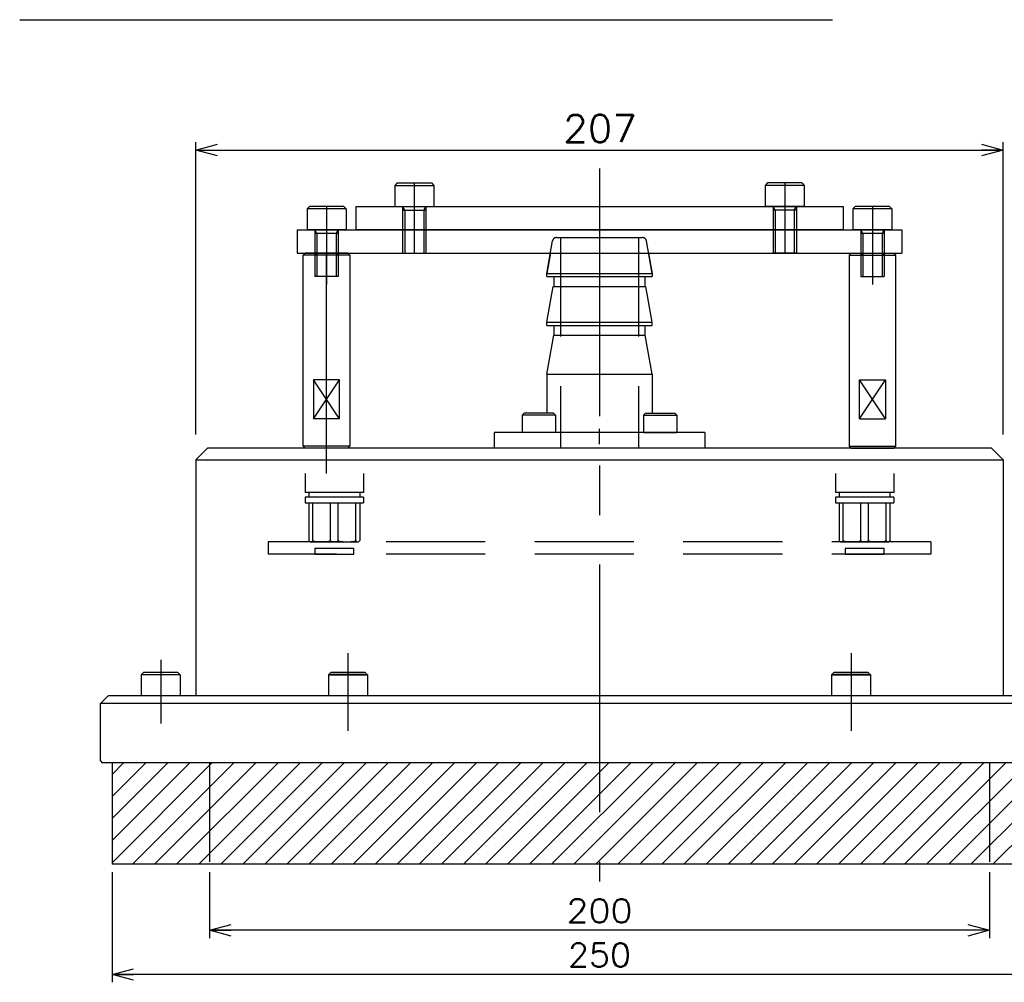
# Model space of a CAD drawing. Extents: x 0 to 564, y 0 to 400.
# Tile 8 of 10: x 295 to 422, y 151 to 274. Entities that reach past the tile are written whole.
import ezdxf

# ---------------------------------------------------------------- set-up
doc = ezdxf.new("R2010")
doc.units = 0
doc.linetypes.add('CENTER', pattern=[50.8, 31.75, -6.35, 6.35, -6.35])
doc.linetypes.add('DASHED', pattern=[19.05, 12.7, -6.35])
doc.layers.get('0').update_dxf_attribs({"linetype": 'CONTINUOUS'})
doc.layers.get('DEFPOINTS').update_dxf_attribs({"linetype": 'CONTINUOUS'})
doc.layers.add('支柱A', color=10, linetype='CONTINUOUS')
doc.styles.add('MX_DIMTXSTY_3', font='txt.sh', dxfattribs={"width": 1.1, "bigfont": 'extfont'})
doc.styles.add('MX_DIMTXSTY_5', font='txt.sh', dxfattribs={"width": 1.05, "bigfont": 'extfont'})
doc.styles.add('MX_NOTE_STANDARD', font='txt.sh', dxfattribs={"bigfont": 'extfont'})
doc.dimstyles.new('MXDIMSTYLE', dxfattribs={"dimtxt": 3, "dimasz": 2.5, "dimexe": 1, "dimexo": 1, "dimgap": 1, "dimtad": 1, "dimdsep": 46, "dimtxsty": 'MX_NOTE_STANDARD', "dimblk1": 'OPEN30', "dimblk2": 'OPEN30', "dimsah": 1, "dimcen": 2.5, "dimadec": 0, "dimazin": 0, "dimtfac": 1, "dimtmove": 0, "dimatfit": 3, "dimldrblk": 'OPEN30', "dimfxl": 1, "dimtzin": 0, "dimarcsym": 0})

# ---------------------------------------------------------------- blocks, each defined once
blk = doc.blocks.new('_OPEN30')
at = {"color": 0, "linetype": 'ByBlock', "lineweight": -2}
for p, q in [((-1, 0.267949), (0, 0)), ((0, 0), (-1, -0.267949)), ((0, 0), (-1, 0))]:
    blk.add_line(p, q, dxfattribs=at)
blk = doc.blocks.new('*D41')
at = {"color": 22, "linetype": 'CONTINUOUS'}
for p, q in [((318.028854, 220.754681), (318.028854, 258.230034)), ((421.528854, 220.754681), (421.528854, 258.230034)), ((318.028854, 257.230034), (421.528854, 257.230034))]:
    blk.add_line(p, q, dxfattribs=at)
at = {"layer": 'DEFPOINTS', "color": 0, "linetype": 'CONTINUOUS'}
for p in [(421.528854, 257.230034), (318.028854, 218.254681), (421.528854, 218.254681)]:
    blk.add_point(p, dxfattribs=at)
at = {"color": 22, "linetype": 'CONTINUOUS', "xscale": 2.77, "yscale": 2.77, "zscale": 2.77, "rotation": 180}
blk.add_blockref('_OPEN30', (318.028854, 257.230034), dxfattribs=at)
at = {"color": 22, "linetype": 'CONTINUOUS', "xscale": 2.77, "yscale": 2.77, "zscale": 2.77}
blk.add_blockref('_OPEN30', (421.528854, 257.230034), dxfattribs=at)
at = {"color": 22, "linetype": 'CONTINUOUS', "insert": (369.851375, 259.980034), "char_height": 3.5, "attachment_point": 5, "line_spacing_factor": 0.72, "style": 'MX_DIMTXSTY_5'}
blk.add_mtext('\\A1;207', dxfattribs=at)
blk = doc.blocks.new('*D53')
at = {"color": 22, "linetype": 'CONTINUOUS'}
for p, q in [((319.778854, 164.654684), (319.778854, 156.194737)), ((419.778854, 164.654684), (419.778854, 156.194737)), ((419.778854, 157.194737), (319.778854, 157.194737))]:
    blk.add_line(p, q, dxfattribs=at)
at = {"layer": 'DEFPOINTS', "color": 0, "linetype": 'CONTINUOUS'}
for p in [(319.778854, 165.654684), (419.778854, 165.654684), (319.778854, 157.194737)]:
    blk.add_point(p, dxfattribs=at)
at = {"color": 22, "linetype": 'CONTINUOUS', "xscale": 2.77, "yscale": 2.77, "zscale": 2.77, "rotation": 180}
blk.add_blockref('_OPEN30', (319.778854, 157.194737), dxfattribs=at)
at = {"color": 22, "linetype": 'CONTINUOUS', "xscale": 2.77, "yscale": 2.77, "zscale": 2.77}
blk.add_blockref('_OPEN30', (419.778854, 157.194737), dxfattribs=at)
at = {"color": 22, "linetype": 'CONTINUOUS', "insert": (369.778854, 159.694737), "char_height": 3, "attachment_point": 5, "style": 'MX_DIMTXSTY_3'}
blk.add_mtext('\\A1;200', dxfattribs=at)
blk = doc.blocks.new('*D54')
at = {"color": 22, "linetype": 'CONTINUOUS'}
for p, q in [((307.278854, 164.654684), (307.278854, 150.526548)), ((432.278854, 164.654684), (432.278854, 150.526548)), ((432.278854, 151.526548), (307.278854, 151.526548))]:
    blk.add_line(p, q, dxfattribs=at)
at = {"layer": 'DEFPOINTS', "color": 0, "linetype": 'CONTINUOUS'}
for p in [(307.278854, 165.654684), (432.278854, 165.654684), (307.278854, 151.526548)]:
    blk.add_point(p, dxfattribs=at)
at = {"color": 22, "linetype": 'CONTINUOUS', "xscale": 2.77, "yscale": 2.77, "zscale": 2.77, "rotation": 180}
blk.add_blockref('_OPEN30', (307.278854, 151.526548), dxfattribs=at)
at = {"color": 22, "linetype": 'CONTINUOUS', "xscale": 2.77, "yscale": 2.77, "zscale": 2.77}
blk.add_blockref('_OPEN30', (432.278854, 151.526548), dxfattribs=at)
at = {"color": 22, "linetype": 'CONTINUOUS', "insert": (369.778854, 154.026548), "char_height": 3, "attachment_point": 5, "style": 'MX_DIMTXSTY_5'}
blk.add_mtext('\\A1;250', dxfattribs=at)

msp = doc.modelspace()

# ---------------------------------------------------------------- hatches: boundary and pattern name
at = {"layer": '支柱A', "linetype": 'CONTINUOUS'}
h = msp.add_hatch(dxfattribs=at)
h.set_pattern_fill('ANSI31', scale=0.62992, style=0)
h.paths.add_polyline_path([(307.2789, 178.6547), (307.2789, 165.6547), (432.2789, 165.6547), (432.2789, 178.6547)])

# ---------------------------------------------------------------- linework, layer by layer
at = {"layer": '支柱A', "color": 22, "linetype": 'CONTINUOUS'}
msp.add_line((295.4359, 273.9415), (399.6582, 273.9415), dxfattribs=at)
at = {"layer": '支柱A', "color": 22, "linetype": 'CENTER'}
msp.add_line((369.7789, 254.881), (369.7789, 163.4529), dxfattribs=at)
at = {"layer": '支柱A', "color": 254, "linetype": 'CONTINUOUS'}
for p, q in [((343.8289, 253.0047), (343.5289, 252.7047)), ((343.5289, 252.7047), (343.5289, 250.0047)), ((343.5289, 252.7047), (348.5289, 252.7047)), ((343.8289, 253.0047), (348.2289, 253.0047)), ((348.2289, 253.0047), (348.5289, 252.7047)), ((348.5289, 252.7047), (348.5289, 250.0047)), ((391.3289, 253.0047), (391.0289, 252.7047)), ((391.0289, 252.7047), (391.0289, 250.0047)), ((396.0289, 252.7047), (391.0289, 252.7047)), ((395.7289, 253.0047), (391.3289, 253.0047)), ((395.7289, 253.0047), (396.0289, 252.7047)), ((396.0289, 252.7047), (396.0289, 250.0047)), ((332.5789, 250.0047), (332.2789, 249.7047)), ((336.9789, 250.0047), (332.5789, 250.0047)), ((336.9789, 250.0047), (337.2789, 249.7047)), ((338.5289, 250.0047), (401.0289, 250.0047)), ((338.5289, 250.0047), (338.5289, 247.0047)), ((343.5289, 250.0047), (348.5289, 250.0047)), ((396.0289, 250.0047), (391.0289, 250.0047)), ((401.0289, 250.0047), (401.0289, 247.0047)), ((402.5789, 250.0047), (402.2789, 249.7047)), ((406.9789, 250.0047), (402.5789, 250.0047)), ((406.9789, 250.0047), (407.2789, 249.7047)), ((337.2789, 249.7047), (332.2789, 249.7047)), ((332.2789, 249.7047), (332.2789, 247.0047)), ((337.2789, 249.7047), (337.2789, 247.0047)), ((407.2789, 249.7047), (402.2789, 249.7047)), ((402.2789, 249.7047), (402.2789, 247.0047)), ((407.2789, 249.7047), (407.2789, 247.0047)), ((331.0289, 247.0047), (408.5289, 247.0047)), ((331.0289, 247.0047), (331.0289, 244.0047)), ((337.2789, 247.0047), (332.2789, 247.0047)), ((401.0289, 247.0047), (338.5289, 247.0047)), ((407.2789, 247.0047), (402.2789, 247.0047)), ((408.5289, 247.0047), (408.5289, 244.0047)), ((331.0289, 244.0047), (408.5289, 244.0047)), ((363.4873, 244.0047), (363.0289, 241.4046)), ((376.0704, 244.0047), (376.5289, 241.4046)), ((363.0289, 241.4046), (376.5289, 241.4046)), ((363.0289, 241.0046), (363.0289, 241.4046)), ((376.5289, 241.4046), (376.5289, 241.0046)), ((363.0289, 241.0046), (376.5289, 241.0046)), ((363.9105, 241.0046), (363.9105, 239.7546)), ((375.6472, 239.7546), (375.6472, 241.0046)), ((363.0289, 235.1546), (363.84, 239.7546)), ((363.84, 239.7546), (375.6913, 239.7546)), ((376.5289, 235.1546), (375.7178, 239.7546)), ((363.0289, 235.1546), (376.5289, 235.1546)), ((363.0289, 234.7546), (363.0289, 235.1546)), ((376.5289, 234.7546), (376.5289, 235.1546)), ((363.0289, 234.7546), (376.5289, 234.7546)), ((363.9105, 234.7546), (363.9105, 233.5046)), ((375.6472, 233.5046), (375.6472, 234.7546)), ((363.0289, 228.5046), (363.9105, 233.5046)), ((363.9105, 233.5046), (375.6472, 233.5046)), ((376.5289, 228.5046), (375.6472, 233.5046)), ((363.0289, 228.5046), (363.0289, 223.5047)), ((363.0289, 228.5046), (376.5289, 228.5046)), ((376.5289, 228.5046), (376.5289, 223.5047)), ((359.8757, 223.2547), (360.1257, 223.5047)), ((363.8757, 223.5047), (360.1257, 223.5047)), ((363.8757, 223.5047), (364.1257, 223.2547)), ((375.682, 223.5047), (375.432, 223.2547)), ((375.682, 223.5047), (379.432, 223.5047)), ((379.682, 223.2547), (379.432, 223.5047)), ((359.8757, 223.2547), (359.8757, 221.0047)), ((364.1257, 223.2547), (359.8757, 223.2547)), ((364.1257, 223.2547), (364.1257, 221.0047)), ((375.432, 223.2547), (379.682, 223.2547)), ((375.432, 223.2547), (375.432, 221.0047)), ((379.682, 223.2547), (379.682, 221.0047)), ((383.2789, 221.0047), (356.2789, 221.0047)), ((356.2789, 221.0047), (356.2789, 219.0047)), ((364.1257, 221.0047), (359.8757, 221.0047)), ((369.7789, 219.5047), (369.7789, 221.5047)), ((375.432, 221.0047), (379.682, 221.0047)), ((383.2789, 221.0047), (383.2789, 219.0047)), ((319.5289, 219.0047), (318.0289, 217.5047)), ((420.0289, 219.0047), (319.5289, 219.0047)), ((421.5289, 217.5047), (420.0289, 219.0047)), ((318.0289, 217.5047), (318.0289, 187.2547)), ((318.0289, 217.5047), (421.5289, 217.5047)), ((421.5289, 217.5047), (421.5289, 187.2547)), ((311.3289, 190.2547), (311.0289, 189.9547)), ((316.0289, 189.9547), (311.0289, 189.9547)), ((311.0289, 189.9547), (311.0289, 187.2547)), ((315.7289, 190.2547), (311.3289, 190.2547)), ((315.7289, 190.2547), (316.0289, 189.9547)), ((316.0289, 189.9547), (316.0289, 187.2547)), ((335.3152, 190.2547), (335.0152, 189.9547)), ((335.3152, 190.2547), (335.0152, 189.9547)), ((335.0152, 189.9547), (335.0152, 187.2547)), ((335.0152, 189.9547), (335.0152, 187.2547)), ((340.0152, 189.9547), (335.0152, 189.9547)), ((335.0152, 189.9547), (340.0152, 189.9547)), ((339.7152, 190.2547), (335.3152, 190.2547)), ((335.3152, 190.2547), (339.7152, 190.2547)), ((339.7152, 190.2547), (340.0152, 189.9547)), ((339.7152, 190.2547), (340.0152, 189.9547)), ((340.0152, 189.9547), (340.0152, 187.2547)), ((340.0152, 189.9547), (340.0152, 187.2547)), ((399.8425, 190.2547), (399.5425, 189.9547)), ((399.8425, 190.2547), (399.5425, 189.9547)), ((399.5425, 189.9547), (399.5425, 187.2547)), ((404.5425, 189.9547), (399.5425, 189.9547)), ((399.5425, 189.9547), (399.5425, 187.2547)), ((399.5425, 189.9547), (404.5425, 189.9547)), ((404.2425, 190.2547), (399.8425, 190.2547)), ((399.8425, 190.2547), (404.2425, 190.2547)), ((404.2425, 190.2547), (404.5425, 189.9547)), ((404.2425, 190.2547), (404.5425, 189.9547)), ((404.5425, 189.9547), (404.5425, 187.2547)), ((404.5425, 189.9547), (404.5425, 187.2547)), ((306.7789, 187.2547), (305.7789, 186.2547)), ((432.7789, 187.2547), (306.7789, 187.2547)), ((316.0289, 187.2547), (311.0289, 187.2547)), ((305.7789, 178.9047), (305.7789, 186.2547)), ((433.7789, 186.2547), (305.7789, 186.2547)), ((305.7789, 178.9047), (306.0289, 178.6547)), ((433.5289, 178.6547), (306.0289, 178.6547)), ((307.2789, 178.6547), (307.2789, 165.6547)), ((432.2789, 165.6547), (307.2789, 165.6547))]:
    msp.add_line(p, q, dxfattribs=at)
at = {"layer": '支柱A', "color": 230, "linetype": 'CENTER'}
for p, q in [((346.0289, 253.0047), (346.0289, 244.0047)), ((393.5289, 253.0047), (393.5289, 244.0047)), ((334.7789, 250.0047), (334.7789, 240.0047)), ((404.7789, 250.0047), (404.7789, 240.0047))]:
    msp.add_line(p, q, dxfattribs=at)
at = {"layer": '支柱A', "color": 7, "linetype": 'DASHED'}
for p, q in [((344.5289, 250.0047), (344.5289, 244.0047)), ((347.5289, 250.0047), (347.5289, 244.0047)), ((392.0289, 250.0047), (392.0289, 244.0047)), ((395.0289, 250.0047), (395.0289, 244.0047)), ((344.5289, 249.537), (347.5289, 249.537)), ((395.0289, 249.537), (392.0289, 249.537)), ((333.2789, 247.0047), (333.2789, 241.0047)), ((336.2789, 246.537), (333.2789, 246.537)), ((336.2789, 247.0047), (336.2789, 241.0047)), ((403.2789, 247.0047), (403.2789, 241.0047)), ((406.2789, 246.537), (403.2789, 246.537)), ((406.2789, 247.0047), (406.2789, 241.0047)), ((363.0289, 241.4046), (363.7671, 245.5915)), ((364.2595, 246.0046), (375.2718, 246.0046)), ((364.7789, 246.0046), (364.7789, 219.0047)), ((374.7789, 246.0046), (374.7789, 219.0047)), ((376.5289, 241.4046), (375.7906, 245.5915)), ((344.5289, 244.0047), (347.5289, 244.0047)), ((395.0289, 244.0047), (392.0289, 244.0047)), ((336.2789, 241.0047), (333.2789, 241.0047)), ((403.2789, 241.0047), (406.2789, 241.0047)), ((332.0289, 215.7547), (332.0289, 213.3047)), ((339.5289, 215.7547), (339.5289, 213.3047)), ((400.0289, 215.7547), (400.0289, 213.3047)), ((407.5289, 215.7547), (407.5289, 213.3047)), ((339.5289, 213.3047), (332.0289, 213.3047)), ((332.0289, 212.7047), (332.0289, 212.0047)), ((339.5289, 212.7047), (332.0289, 212.7047)), ((332.5289, 213.3047), (332.5289, 212.7047)), ((339.0289, 213.3047), (339.0289, 212.7047)), ((339.5289, 212.7047), (339.5289, 212.0047)), ((407.5289, 213.3047), (400.0289, 213.3047)), ((400.0289, 212.7047), (400.0289, 212.0047)), ((407.5289, 212.7047), (400.0289, 212.7047)), ((400.5289, 213.3047), (400.5289, 212.7047)), ((407.0289, 213.3047), (407.0289, 212.7047)), ((407.5289, 212.7047), (407.5289, 212.0047)), ((332.0289, 212.0047), (339.5289, 212.0047)), ((332.5289, 212.0047), (332.5289, 207.1547)), ((333.0289, 207.1547), (333.0289, 212.0047)), ((335.2789, 207.1547), (335.2789, 212.0047)), ((336.2789, 207.1547), (336.2789, 212.0047)), ((338.5289, 207.1547), (338.5289, 212.0047)), ((339.0289, 212.0047), (339.0289, 207.1547)), ((400.0289, 212.0047), (407.5289, 212.0047)), ((400.5289, 212.0047), (400.5289, 207.1547)), ((401.0289, 207.1547), (401.0289, 212.0047)), ((403.2789, 207.1547), (403.2789, 212.0047)), ((404.2789, 207.1547), (404.2789, 212.0047)), ((406.5289, 207.1547), (406.5289, 212.0047)), ((407.0289, 212.0047), (407.0289, 207.1547)), ((332.6789, 207.0047), (332.5289, 207.1547)), ((339.0289, 207.1547), (338.8789, 207.0047)), ((400.6789, 207.0047), (400.5289, 207.1547)), ((407.0289, 207.1547), (406.8789, 207.0047)), ((327.2789, 207.0047), (327.2789, 205.4047)), ((412.2789, 207.0047), (327.2789, 207.0047)), ((332.6789, 207.0047), (338.8789, 207.0047)), ((400.6789, 207.0047), (406.8789, 207.0047)), ((412.2789, 207.0047), (412.2789, 205.4047)), ((412.2789, 205.4047), (327.2789, 205.4047)), ((319.7789, 178.6547), (319.7789, 165.6547)), ((419.7789, 178.6547), (419.7789, 165.6547))]:
    msp.add_line(p, q, dxfattribs=at)
at = {"layer": '支柱A', "color": 255, "linetype": 'DASHED'}
for p, q in [((344.7989, 249.537), (344.5289, 250.0047)), ((347.2589, 249.537), (347.5289, 250.0047)), ((392.2989, 249.537), (392.0289, 250.0047)), ((394.7589, 249.537), (395.0289, 250.0047)), ((344.7989, 249.537), (344.7989, 244.0047)), ((347.2589, 249.537), (347.2589, 244.0047)), ((392.2989, 249.537), (392.2989, 244.0047)), ((394.7589, 249.537), (394.7589, 244.0047)), ((333.5489, 246.537), (333.2789, 247.0047)), ((333.5489, 246.537), (333.5489, 241.0047)), ((336.0089, 246.537), (336.2789, 247.0047)), ((336.0089, 246.537), (336.0089, 241.0047)), ((403.5489, 246.537), (403.2789, 247.0047)), ((403.5489, 246.537), (403.5489, 241.0047)), ((406.0089, 246.537), (406.2789, 247.0047)), ((406.0089, 246.537), (406.0089, 241.0047))]:
    msp.add_line(p, q, dxfattribs=at)
at = {"layer": '支柱A', "color": 7, "linetype": 'CENTER'}
for p, q in [((334.7789, 247.0047), (334.7789, 244.0047)), ((404.7789, 247.0047), (404.7789, 244.0047)), ((337.5152, 192.7432), (337.5152, 182.7723)), ((337.5152, 192.7432), (337.5152, 182.7723)), ((402.0425, 192.7432), (402.0425, 182.7723)), ((402.0425, 192.7432), (402.0425, 182.7723)), ((313.5289, 191.8869), (313.5289, 183.6877))]:
    msp.add_line(p, q, dxfattribs=at)
at = {"layer": '支柱A', "color": 1, "linetype": 'CONTINUOUS'}
for p, q in [((331.7789, 243.7547), (332.0289, 244.0047)), ((331.7789, 219.2547), (331.7789, 243.7547)), ((337.7789, 243.7547), (331.7789, 243.7547)), ((337.5289, 244.0047), (332.0289, 244.0047)), ((337.5289, 244.0047), (337.7789, 243.7547)), ((337.7789, 243.7547), (337.7789, 219.2547)), ((402.0289, 244.0047), (401.7789, 243.7547)), ((401.7789, 243.7547), (407.7789, 243.7547)), ((401.7789, 243.7547), (401.7789, 219.2547)), ((402.0289, 244.0047), (407.5289, 244.0047)), ((407.7789, 243.7547), (407.5289, 244.0047)), ((407.7789, 219.2547), (407.7789, 243.7547)), ((336.4372, 227.7547), (333.1205, 227.7547)), ((333.1205, 227.7547), (333.1205, 222.7547)), ((336.4372, 222.7547), (336.4372, 227.7547)), ((403.1205, 227.7547), (406.4372, 227.7547)), ((403.1205, 222.7547), (403.1205, 227.7547)), ((406.4372, 227.7547), (406.4372, 222.7547)), ((336.4372, 222.7547), (333.1205, 222.7547)), ((403.1205, 222.7547), (406.4372, 222.7547)), ((332.0289, 219.0047), (331.7789, 219.2547)), ((337.7789, 219.2547), (331.7789, 219.2547)), ((337.5289, 219.0047), (332.0289, 219.0047)), ((337.7789, 219.2547), (337.5289, 219.0047)), ((401.7789, 219.2547), (407.7789, 219.2547)), ((401.7789, 219.2547), (402.0289, 219.0047)), ((402.0289, 219.0047), (407.5289, 219.0047)), ((407.5289, 219.0047), (407.7789, 219.2547))]:
    msp.add_line(p, q, dxfattribs=at)
at = {"layer": '支柱A', "color": 110, "linetype": 'DASHED'}
for p, q in [((333.5496, 243.7339), (333.2789, 244.0047)), ((336.0081, 243.7339), (333.5496, 243.7339)), ((336.2789, 244.0047), (336.0081, 243.7339)), ((403.2789, 244.0047), (403.5496, 243.7339)), ((403.5496, 243.7339), (406.0081, 243.7339)), ((406.0081, 243.7339), (406.2789, 244.0047))]:
    msp.add_line(p, q, dxfattribs=at)
at = {"layer": '支柱A', "color": 140, "linetype": 'CENTER'}
msp.add_line((334.7789, 215.7547), (334.7789, 244.0047), dxfattribs=at)
at = {"layer": '支柱A', "color": 7, "linetype": 'CONTINUOUS'}
for p, q in [((336.4372, 222.7547), (333.1205, 227.7547)), ((333.1205, 222.7547), (336.4372, 227.7547)), ((406.4372, 222.7547), (403.1205, 227.7547)), ((403.1205, 222.7547), (406.4372, 227.7547))]:
    msp.add_line(p, q, dxfattribs=at)
at = {"layer": '支柱A', "color": 20, "linetype": 'DASHED'}
for p, q in [((333.2789, 206.1547), (333.2789, 205.4047)), ((338.2789, 206.1547), (333.2789, 206.1547)), ((338.2789, 205.4047), (338.2789, 206.1547)), ((401.2789, 206.1547), (401.2789, 205.4047)), ((406.2789, 206.1547), (401.2789, 206.1547)), ((406.2789, 205.4047), (406.2789, 206.1547)), ((333.2789, 205.4047), (338.2789, 205.4047)), ((401.2789, 205.4047), (406.2789, 205.4047))]:
    msp.add_line(p, q, dxfattribs=at)
at = {"layer": '支柱A', "color": 7, "linetype": 'DASHED'}
for centre, start, end in [((364.2595, 245.5046), 90, 170), ((375.2982, 245.5046), 10, 90)]:
    msp.add_arc(centre, 0.5, start, end, dxfattribs=at)
for centre, major_axis, ratio, start_param, end_param in [((332.7789, 207.1547), (-0.25, 0), 0.6, 1.57079633, 3.14159265), ((334.1539, 207.1547), (-1.125, 0), 0.133333, 0, 3.14159265), ((335.7789, 207.1547), (0.5, 0), 0.3, 3.14159265, 0), ((337.4039, 207.1547), (-1.125, 0), 0.133333, 0, 3.14159265), ((338.7789, 207.1547), (0.25, 0), 0.6, 3.14159265, 4.71238898), ((400.7789, 207.1547), (-0.25, 0), 0.6, 1.57079633, 3.14159265), ((402.1539, 207.1547), (-1.125, 0), 0.133333, 0, 3.14159265), ((403.7789, 207.1547), (0.5, 0), 0.3, 3.14159265, 0), ((405.4039, 207.1547), (-1.125, 0), 0.133333, 0, 3.14159265), ((406.7789, 207.1547), (0.25, 0), 0.6, 3.14159265, 4.71238898)]:
    msp.add_ellipse(centre, major_axis=major_axis, ratio=ratio, start_param=start_param, end_param=end_param, dxfattribs=at)

# ---------------------------------------------------------------- dimensions: what is measured, and where the dimension line sits
at = {"layer": '支柱A', "color": 22, "linetype": 'CONTINUOUS'}
for base, p1, p2, override, picture, middle in [((421.5289, 257.23), (318.0289, 218.2547), (421.5289, 218.2547), {"dimtxt": 3.5, "dimasz": 2.77, "dimexo": 2.5, "dimlfac": 2, "dimtxsty": 'MX_DIMTXSTY_5', "dimtzin": 8}, '*D41', (369.8514, 257.23)), ((307.2789, 151.5265), (432.2789, 165.6547), (307.2789, 165.6547), {"dimasz": 2.77, "dimlfac": 2, "dimtxsty": 'MX_DIMTXSTY_5', "dimtzin": 8}, '*D54', (369.7789, 151.5265)), ((319.7789, 157.1947), (419.7789, 165.6547), (319.7789, 165.6547), {"dimasz": 2.77, "dimlfac": 2, "dimtxsty": 'MX_DIMTXSTY_3', "dimtzin": 8}, '*D53', (369.7789, 157.1947))]:
    dim = msp.add_linear_dim(base=base, p1=p1, p2=p2, text='\\A1;<>', dimstyle='MXDIMSTYLE', override=override, dxfattribs=at)
    dim.commit()
    dim.dimension.update_dxf_attribs({"geometry": picture, "text_midpoint": middle, "dimtype": 128})

doc.saveas('drawing.dxf')
